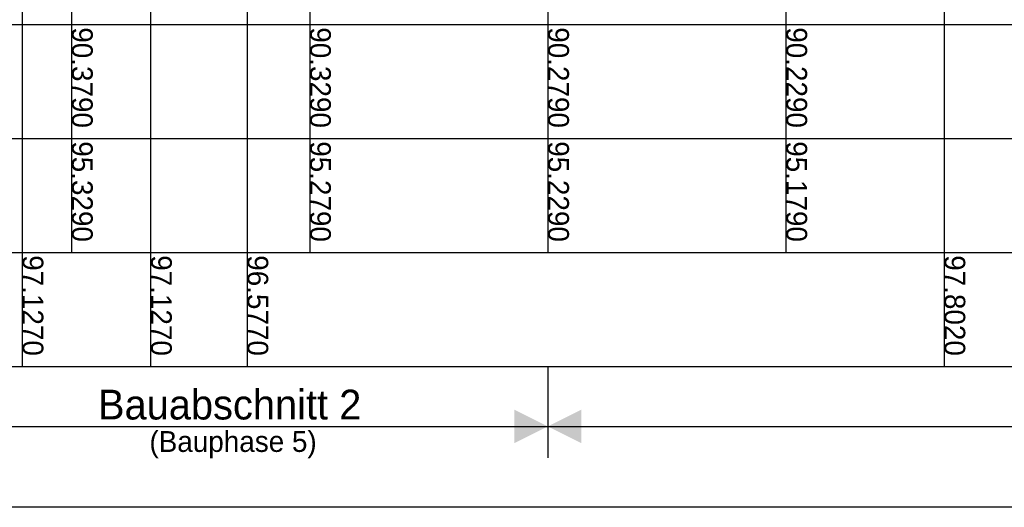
# Model space of a CAD drawing. Header units: metres. Extents: x 3458045 to 3462392, y 5482308 to 5484762.
# Tile 207 of 256: x 3460058 to 3460100, y 5483955 to 5483975. Entities that reach past the tile are written whole.
import ezdxf

# ---------------------------------------------------------------- set-up
doc = ezdxf.new("R2010")
doc.units = ezdxf.units.M
doc.layers.get('0').update_dxf_attribs({"linetype": 'CONTINUOUS'})
for name, color, linetype, lineweight in [('SP_Höhenplan-Beschriftung-Linien', 2, 'CONTINUOUS', 25), ('SP_Höhenplan-Beschriftung-Linien-Bestandsgelände', 7, 'CONTINUOUS', 25), ('SP_Höhenplan-Beschriftung-Text', 2, 'CONTINUOUS', 25)]:
    doc.layers.add(name, color=color, linetype=linetype, lineweight=lineweight)
doc.layers.add('SP_LAYOUT', color=50, linetype='CONTINUOUS', plot=False)
doc.layers.add('SP_VERM-VA-B44', color=150, linetype='CONTINUOUS')
doc.styles.add('K_ISOCP', font='k_isocp.shx')

# ---------------------------------------------------------------- blocks, each defined once
blk = doc.blocks.new('SOFI-PFV')
at = {"color": 0, "linetype": 'Continuous'}
blk.add_solid([(-0.0625, 0.125), (0.0625, 0.125), (0, 0)], dxfattribs=at)

msp = doc.modelspace()

# ---------------------------------------------------------------- linework, layer by layer
at = {"layer": 'SP_Höhenplan-Beschriftung-Linien', "color": 1, "linetype": 'ByBlock'}
for p, q in [((3460060.5579, 5483997.2664), (3460060.5579, 5483965.6286)), ((3460070.5579, 5483997.2163), (3460070.5579, 5483965.6286)), ((3460080.5579, 5483997.1661), (3460080.5579, 5483965.6286)), ((3460090.5579, 5483997.116), (3460090.5579, 5483965.6286))]:
    msp.add_line(p, q, dxfattribs=at)
at = {"layer": 'SP_Höhenplan-Beschriftung-Linien', "color": 2}
for p, q in [((3460406.594, 5483975.2078), (3459990.95, 5483975.2078)), ((3460406.594, 5483970.4182), (3459990.95, 5483970.4182)), ((3460406.594, 5483965.6286), (3459990.95, 5483965.6286)), ((3460406.594, 5483960.8389), (3459990.95, 5483960.8389))]:
    msp.add_line(p, q, dxfattribs=at)
at = {"layer": 'SP_Höhenplan-Beschriftung-Linien', "color": 1}
msp.add_line((3460080.5579, 5483960.8389), (3460080.5579, 5483957.013), dxfattribs=at)
at = {"layer": 'SP_Höhenplan-Beschriftung-Linien-Bestandsgelände'}
for p, q in [((3460097.1995, 5484007.5891), (3460097.1995, 5483960.8389)), ((3460063.8782, 5484006.9139), (3460063.8782, 5483960.8389)), ((3460067.9276, 5484006.3642), (3460067.9276, 5483960.8389)), ((3460058.484, 5484005.1202), (3460058.484, 5483960.8389))]:
    msp.add_line(p, q, dxfattribs=at)
at = {"layer": 'SP_LAYOUT'}
msp.add_lwpolyline([(3459988.5361, 5484045.9145), (3460409.8809, 5484045.9145), (3460409.8809, 5483954.9364), (3459988.5361, 5483954.9364)], close=True, dxfattribs=at)
at = {"layer": 'SP_VERM-VA-B44', "color": 1}
msp.add_line((3460019.6256, 5483958.3376), (3460406.4791, 5483958.3376), dxfattribs=at)

# ---------------------------------------------------------------- block references
at = {"layer": 'SP_VERM-VA-B44', "color": 1, "yscale": 11.25, "zscale": 11.25}
for xscale, rotation in [(-11.25, 90), (11.25, 270)]:
    msp.add_blockref('SOFI-PFV', (3460080.5579, 5483958.3376), dxfattribs=dict(at, xscale=xscale, rotation=rotation))

# ---------------------------------------------------------------- texts
at = {"layer": 'SP_Höhenplan-Beschriftung-Text', "char_height": 0.875, "width": 7.557299, "attachment_point": 7, "rotation": 270, "style": 'K_ISOCP'}
for s, insert in [('90.3790', (3460060.5579, 5483975.1093)), ('90.3290', (3460070.5579, 5483975.1093)), ('90.2790', (3460080.5579, 5483975.1093)), ('90.2290', (3460090.5579, 5483975.1093)), ('95.3290', (3460060.5579, 5483970.3196)), ('95.2790', (3460070.5579, 5483970.3196)), ('95.2290', (3460080.5579, 5483970.3196)), ('95.1790', (3460090.5579, 5483970.3196)), ('97.1270', (3460058.484, 5483965.53)), ('97.1270', (3460063.8782, 5483965.53)), ('96.5770', (3460067.9276, 5483965.53)), ('97.8020', (3460097.1995, 5483965.53))]:
    msp.add_mtext(s, dxfattribs=dict(at, insert=insert))
at = {"layer": 'SP_Höhenplan-Beschriftung-Text', "color": 3, "insert": (3460067.1948, 5483959.2445), "char_height": 1.25, "attachment_point": 5, "style": 'K_ISOCP'}
msp.add_mtext('\\A1;Bauabschnitt 2', dxfattribs=at)
at = {"layer": 'SP_Höhenplan-Beschriftung-Text', "insert": (3460067.3391, 5483957.5702), "char_height": 0.875, "attachment_point": 5, "style": 'K_ISOCP'}
msp.add_mtext('\\A1;(Bauphase 5)', dxfattribs=at)

doc.saveas('drawing.dxf')
